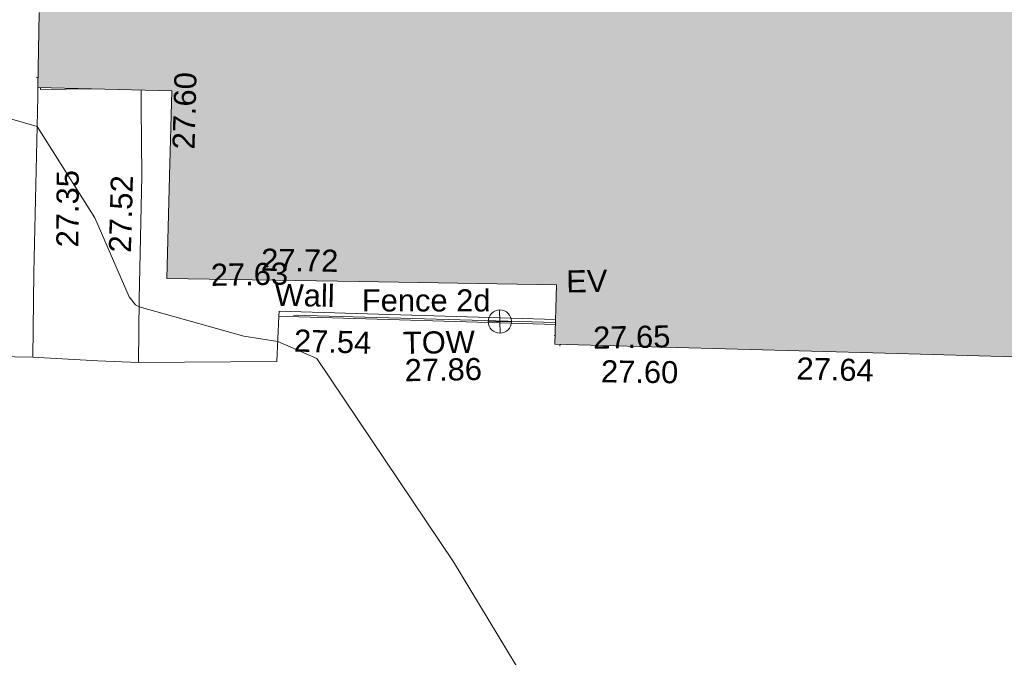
# Model space of a CAD drawing. Header units: millimetres. Extents: x -287732 to 520720, y -103372 to 287754.
# Tile 204 of 256: x -47183 to -30479, y 185815 to 196630. Entities that reach past the tile are written whole.
import ezdxf

# ---------------------------------------------------------------- set-up
doc = ezdxf.new("R2010")
doc.units = ezdxf.units.MM
doc.linetypes.add('IMPORT-UG_ELEC_STREET LIGHTING_QLB2 _2_', pattern=[2700, 1500, -300.0000000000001, 0, -250, 150, -300.0000000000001, 0, -200])
for name, color, linetype, lineweight, true_color in [('00_TOPO_BUILDING_OUTLINE', 5, 'Continuous', 9, 0x0000ff), ('00_TOPO_EAVE', 7, 'Continuous', 9, 0x666666), ('00_TOPO_TOP_OF_WALL', 7, 'Continuous', 9, 0x666666), ('00_UAV_BUILDING_OUTLINE', 5, 'Continuous', 9, 0x0000ff), ('00_UAV_CONCRETE', 9, 'Continuous', 9, 0x808080), ('00_UAV_EAVE', 7, 'Continuous', 9, 0x666666), ('00_UAV_FENCE_2D', 7, 'Continuous', 9, 0x264c2f), ('00_UAV_TOP_OF_WALL', 7, 'Continuous', 9, 0x666666), ('00_UAV_WALL', 7, 'Continuous', 9, 0x7c00a5), ('01_DTM_CONTOUR_MJR', 7, 'Continuous', 9, 0x7f3f00), ('12333-PUM-2D-U-0001-C01 - Rev2_REVIT IMPORT_dwg', 7, 'Continuous', 9, 0x767676), ('A_RHA_Line', 7, 'Continuous', 9, 0x00a600)]:
    doc.layers.add(name, color=color, linetype=linetype, lineweight=lineweight, true_color=true_color)
for name, color, linetype, lineweight in [('00_TOPO_SURFACE', 7, 'Continuous', 9), ('00_UAV_SURFACE', 7, 'Continuous', 9), ('A_RHA_Detail', 7, 'Continuous', 9)]:
    doc.layers.add(name, color=color, linetype=linetype, lineweight=lineweight)
doc.styles.add('Swis721 Lt BT_2', font='swissl.ttf', dxfattribs={"height": 375})

# ---------------------------------------------------------------- blocks, each defined once
blk = doc.blocks.new('12333-PUM-2D-U-0001-C01 - Rev2_REVIT IMPORT_dwg_MSL_Eaves_SYM_1-2077253-Site Location Plan Proposed')
at = {"layer": '00_TOPO_EAVE', "color": 254, "true_color": 0xcccccc}
blk.add_line((-264.9901396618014, 86.26978352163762), (-356.5791934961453, 116.0873754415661), dxfattribs=at)
blk = doc.blocks.new('12333-PUM-2D-U-0001-C01 - Rev2_REVIT IMPORT_dwg_MSL_Eaves_SYM_1-V75-Site Location Plan Proposed')
at = {"layer": '00_TOPO_EAVE', "color": 254, "true_color": 0xcccccc}
for p, q in [((-319.0247047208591, 103.8611936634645), (-356.5791934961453, 116.0873754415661)), ((-116.0873754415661, -356.5791934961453), (-91.04093219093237, -279.6454140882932))]:
    blk.add_line(p, q, dxfattribs=at)
blk = doc.blocks.new('12333-PUM-2D-U-0001-C01 - Rev2_REVIT IMPORT_dwg_TOW-2077249-Site Location Plan Proposed')
at = {"layer": '00_TOPO_TOP_OF_WALL', "color": 254, "true_color": 0xcccccc, "flags": 128}
for points in [[(0, 525.0554400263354), (0, 0), (-525.0554401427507, 0)], [(525.0554401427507, 0), (0, 0), (0, -525.0554400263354)]]:
    blk.add_lwpolyline(points, dxfattribs=at)
at = {"layer": '00_TOPO_TOP_OF_WALL', "color": 254, "true_color": 0xcccccc}
blk.add_circle((0, 0), 525.0554401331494, dxfattribs=at)
blk = doc.blocks.new('12333-PUM-2D-U-0001-C01 - Rev2_REVIT IMPORT_dwg_MGS62954_T2_Galway_ITM_3d_Rev1-2077680-Site Location Plan Proposed')
at = {"layer": '00_TOPO_BUILDING_OUTLINE', "color": 254, "true_color": 0xcccccc, "flags": 128}
blk.add_lwpolyline([(533858548.6449906, 725751687.6661779), (533858547.6667788, 725751658.136308), (533859409.7343843, 725751652.4191208)], dxfattribs=at)
at = {"layer": '00_TOPO_SURFACE', "color": 254, "true_color": 0xcccccc, "flags": 128}
for points in [[(533856388.3825706, 725747164.9063355), (533857410.0000001, 725747150.0000001), (533858340.0000001, 725747120), (533858380, 725748550.0000001), (533858500, 725751530.0000001)], [(533858340.0000001, 725747120), (533859440.0000002, 725747040.0000001), (533860130.0000001, 725747000.0000001), (533860160.0000001, 725748070.0000002), (533860240.0000001, 725750160.0000001), (533860250, 725751320.0000004)]]:
    blk.add_lwpolyline(points, dxfattribs=at)
at = {"layer": '00_UAV_CONCRETE', "color": 254, "true_color": 0xcccccc}
for p, q in [((533858500, 725751530.0000001), (533858504.8095001, 725751689.4605001)), ((533860250, 725751320.0000001), (533860253.1172903, 725751617.8968449))]:
    blk.add_line(p, q, dxfattribs=at)
at = {"layer": '00_UAV_FENCE_2D', "color": 254, "true_color": 0xcccccc}
blk.add_line((533862771.094, 725747752.1675001), (533867214.1890703, 725747550.4314733), dxfattribs=at)
at = {"layer": '00_UAV_SURFACE', "color": 254, "true_color": 0xcccccc, "flags": 128}
blk.add_lwpolyline([(533860130.0000001, 725747000.0000001), (533862475.094, 725746975.1675), (533862523.3065642, 725747740.192261)], dxfattribs=at)
at = {"layer": '00_UAV_WALL', "color": 254, "true_color": 0xcccccc, "flags": 128}
blk.add_lwpolyline([(533867216.6006778, 725747601.0752321), (533862528.4968686, 725747827.0639697), (533862523.3065643, 725747740.192261), (533862673.7388311, 725747732.9973735), (533867212.5454255, 725747515.9149342)], dxfattribs=at)
at = {"layer": '01_DTM_CONTOUR_MJR', "color": 254, "true_color": 0xcccccc, "flags": 128}
blk.add_lwpolyline([(533866570.5217224, 725741530.1852556), (533865415.1207952, 725743522.1713046), (533863153.4475139, 725747009.9627073), (533862500, 725747310.0000002), (533861924.817847, 725747414.4903809), (533860438.0512676, 725747857.7113726), (533860160.0000001, 725747940.0000002), (533860094.2717883, 725747975.9721415), (533859990.8681287, 725748115.6085945), (533859432.870859, 725749461.3559587), (533858480, 725751030.0000001), (533858014.6318713, 725751173.4030074)], dxfattribs=at)
at = {"xscale": 0.375, "yscale": 0.375, "zscale": 0.375}
for name, p in [('12333-PUM-2D-U-0001-C01 - Rev2_REVIT IMPORT_dwg_MSL_Eaves_SYM_1-2077253-Site Location Plan Proposed', (533858610.094, 725751824.1675)), ('12333-PUM-2D-U-0001-C01 - Rev2_REVIT IMPORT_dwg_TOW-2077249-Site Location Plan Proposed', (533866271.105, 725747584.62)), ('12333-PUM-2D-U-0001-C01 - Rev2_REVIT IMPORT_dwg_MSL_Eaves_SYM_1-V75-Site Location Plan Proposed', (533867323.094, 725747286.1675))]:
    blk.add_blockref(name, p, dxfattribs=at)
at = {"layer": '00_TOPO_BUILDING_OUTLINE', "color": 251, "true_color": 0x666666, "char_height": 375, "width": 1495.902363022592, "attachment_point": 1, "line_spacing_factor": 1.005061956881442, "style": 'Swis721 Lt BT_2'}
for s, insert in [('27.63', (533861382.0586686, 725748649.624503)), ('27.65', (533867848, 725747471.1296079))]:
    blk.add_mtext(s, dxfattribs=dict(at, insert=insert))
at = {"layer": '00_TOPO_SURFACE', "color": 251, "true_color": 0x666666, "char_height": 375, "width": 1495.902363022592, "attachment_point": 1, "line_spacing_factor": 1.005061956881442, "style": 'Swis721 Lt BT_2'}
for s, insert, rotation in [('27.35', (533858769.697513, 725748975.2289548), 88.77385485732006), ('27.52', (533859658.4660253, 725748875.4918835), 87.43465355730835)]:
    blk.add_mtext(s, dxfattribs=dict(at, insert=insert, rotation=rotation))
at = {"layer": '00_UAV_BUILDING_OUTLINE', "color": 251, "true_color": 0x666666, "char_height": 375, "width": 1495.902363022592, "attachment_point": 1, "line_spacing_factor": 1.005061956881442, "style": 'Swis721 Lt BT_2'}
for s, insert, rotation in [('27.60', (533860768.012693, 725750606.483225), 87.46118965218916), ('27.72', (533862245.5943614, 725748893.3591609), 358.0674665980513), ('27.60', (533867977.9589629, 725746899.3127428), 358.2365306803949), ('27.64', (533871297.7297831, 725746890.8010868), 357.41502370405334)]:
    blk.add_mtext(s, dxfattribs=dict(at, insert=insert, rotation=rotation))
at = {"layer": '00_UAV_EAVE', "insert": (533867408.2208093, 725748432.7243314), "char_height": 375, "width": 736.078940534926, "attachment_point": 1, "line_spacing_factor": 1.005061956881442, "style": 'Swis721 Lt BT_2'}
blk.add_mtext('EV', dxfattribs=at)
at = {"layer": '00_UAV_FENCE_2D', "color": 251, "true_color": 0x666666, "insert": (533863939.1117125, 725748172.1322985), "char_height": 375, "width": 2545.408465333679, "attachment_point": 1, "rotation": 358.9891462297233, "line_spacing_factor": 1.005061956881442, "style": 'Swis721 Lt BT_2'}
blk.add_mtext('Fence 2d', dxfattribs=at)
at = {"layer": '00_UAV_TOP_OF_WALL', "char_height": 375, "attachment_point": 1, "line_spacing_factor": 1.005061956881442, "style": 'Swis721 Lt BT_2'}
for s, insert, width in [('TOW', (533864619.769098, 725747438.5835147), 1343.937678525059), ('27.86', (533864642.2310054, 725746974.7355921), 1495.902363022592)]:
    blk.add_mtext(s, dxfattribs=dict(at, insert=insert, width=width))
at = {"layer": '00_UAV_WALL', "color": 251, "true_color": 0x666666, "char_height": 375, "attachment_point": 1, "line_spacing_factor": 1.005061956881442, "style": 'Swis721 Lt BT_2'}
for s, insert, width, rotation in [('Wall', (533862466.3459941, 725748295.4605608), 1130.237340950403, 357.76017701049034), ('27.54', (533862783.0330387, 725747512.9796019), 1495.902363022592, 357.26173911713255)]:
    blk.add_mtext(s, dxfattribs=dict(at, insert=insert, width=width, rotation=rotation))
blk = doc.blocks.new('12333-PUM-2D-U-0001-C01 - Rev2_REVIT IMPORT_dwg-1620468-Site Location Plan Proposed')
blk.add_blockref('12333-PUM-2D-U-0001-C01 - Rev2_REVIT IMPORT_dwg_MGS62954_T2_Galway_ITM_3d_Rev1-2077680-Site Location Plan Proposed', (-533641079.6498471, -725615854.3561786))

msp = doc.modelspace()

# ---------------------------------------------------------------- hatches: boundary and pattern name
at = {"layer": 'A_RHA_Detail', "true_color": 0xc0c0c0}
h = msp.add_hatch(color=9, dxfattribs=at)
h.paths.add_polyline_path([(-80880.60083809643, -68502.79057078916), (-80400.865924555, -68483.41509113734), (-80400.865924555, -62984.64684185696), (-24474.85765177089, -63009.32043784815), (-24456.14471271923, -50840.30023858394), (-36622.55041039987, -50831.65104353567), (-36622.55041039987, -44228.57792613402), (-50959.0526582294, -44218.38599194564), (-50959.0526582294, -42573.78171514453), (-54563.9325804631, -42571.21897729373), (-54565.69773352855, -45054.17447474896), (-92408.82109321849, -45027.27149621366), (-92411.78875845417, -49201.74309222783), (-100061.9988811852, -49201.74309222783), (-100052.2214449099, -64852.82557838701), (-86120.90825229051, -64852.82557838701), (-86092.1662649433, -62957.90041523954), (-84861.10047608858, -62957.90041523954), (-84854.79052929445, -68240.109737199), (-80870.60226892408, -68240.10973722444)])
h.paths.add_polyline_path([(-137238.9269902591, -68461.9384092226), (-132719.7426408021, -68433.0633692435), (-132847.0731201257, -62850.04282283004), (-130454.6837966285, -62916.63108078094), (-130498.2830220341, -61355.85393642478), (-117581.136331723, -61423.42893438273), (-117492.3908565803, -49183.91309190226), (-125136.5200282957, -49178.47881952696), (-125133.572703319, -45032.61887136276), (-163007.1824077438, -45005.6942194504), (-163007.1824076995, -44090.2963411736), (-163123.8521269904, -44090.21339942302), (-163122.6389897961, -42383.75184302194), (-166563.8543419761, -42383.75184298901), (-166565.034908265, -44044.39824208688), (-193158.4656786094, -44025.49275805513), (-193195.152889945, -62863.65652504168), (-137269.7106414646, -62916.63108078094), (-137254.3708868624, -65679.90523788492)])
h.paths.add_polyline_path([(120310.9497607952, -32334.28230164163), (120312.4652266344, -31610.73011961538), (133451.2244789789, -31638.24899384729), (133469.2230092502, -19717.98315780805), (121295.7536929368, -19692.48606430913), (121319.8434528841, -8190.941560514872), (112277.0825930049, -8172.001674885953), (112263.1770823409, -14811.1234547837), (78285.85310969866, -14739.95861438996), (78292.82277619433, -8167.077575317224), (75241.99098605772, -8160.673431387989), (69355.76844233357, -8152.931592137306), (69353.6659720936, -9156.74635762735), (68372.60878945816, -9154.691552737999), (68372.60878945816, -13705.52853215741), (69333.7233474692, -13707.54156770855), (69325.07112547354, -16249.53369228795), (66623.4489111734, -16249.53369228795), (66619.79243935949, -17995.29925530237), (65989.07757494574, -17995.2992552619), (65985.44262772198, -19730.78799483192), (57152.23993377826, -19712.28702421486), (57127.42535098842, -31559.89463417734), (70277.87165424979, -31587.43801817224), (70277.87165431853, -32271.7414715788), (78263.96947909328, -32285.12944888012), (78266.62661740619, -31019.79372153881), (112335.8856506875, -31091.15111860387), (112335.8856506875, -32317.57330553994), (119781.4233959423, -32333.17321913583)])
h.paths.add_polyline_path([(7503.717409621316, -1791.439263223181), (15482.43097392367, -674.0213231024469), (15484.0826588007, 148.1327206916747), (56188.28042539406, 205.5276654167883), (56155.84326007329, 14338.3166313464), (18016.62665935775, 14236.48149539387), (17967.9025208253, 34313.18372071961), (21727.10644863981, 34324.0692624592), (21708.90974962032, 40608.10218321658), (18009.66447159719, 40608.10218321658), (17995.54603706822, 45483.75063442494), (9770.084204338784, 45420.6329473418), (3966.213879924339, 45446.76585222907), (3984.771235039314, 14176.56786832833), (1023.062455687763, 14176.56786837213), (-276.5134647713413, 14190.52623461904), (-231.6790044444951, 5968.135265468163), (-226.4491536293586, 193.7444677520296), (553.0869992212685, 183.4716499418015), (7477.609307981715, 143.2867586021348), (7488.638446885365, -674.0213231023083)])
h.paths.add_polyline_path([(77755.59663317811, 53.47451145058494), (77729.51881611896, 1699.844979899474), (94464.47132486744, 1659.976083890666), (94606.37913471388, 17991.390236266), (88810.4190114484, 18015.03260816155), (88799.89418497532, 14436.74271609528), (69413.88950349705, 14457.8773889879), (69377.35724448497, 99.62816357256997), (75241.99098605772, 67.32134432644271)])
h.paths.add_polyline_path([(61252.12079701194, 46453.95617366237), (105774.7348988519, 46472.68783506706), (105768.2642198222, 61852.61234306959), (92285.13876309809, 61852.61234306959), (92308.59670399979, 65784.30757140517), (96107.4668000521, 65767.60445243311), (96059.68081117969, 75209.20847378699), (101084.8427276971, 75071.88872764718), (104988.0046543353, 74765.36560406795), (108403.6894220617, 74363.8408943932), (112009.2703903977, 73787.25420861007), (115645.3524815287, 73049.69667206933), (116890.8108051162, 72761.69136252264), (120208.9929833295, 71893.18353872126), (120865.241739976, 71703.68484519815), (124135.6329506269, 70669.67317906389), (127435.6253142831, 69480.50055823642), (127820.4368670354, 69394.93141813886), (128274.3081769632, 69331.69585753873), (128731.8791144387, 69306.66104516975), (129189.9401488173, 69320.00258290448), (129645.2782985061, 69371.62688826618), (130094.6997111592, 69461.17185603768), (130535.0520071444, 69588.00939074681), (130963.246434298, 69751.24981927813), (131376.2795165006, 69949.74812590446), (131771.2541232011, 70182.11198903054), (132162.5575600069, 70460.5404660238), (132496.0921583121, 70741.69081113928), (132820.871367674, 71064.98072578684), (133117.4593294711, 71414.31364272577), (133383.77568926, 71787.23923950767), (133616.5473239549, 72178.5372844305), (133817.1647262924, 72590.54524898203), (133982.6025969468, 73017.89547513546), (134111.7005086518, 73457.59040801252), (134203.5529320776, 73906.54590458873), (134257.5155883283, 74361.61286216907), (134272.5462649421, 74819.5993153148), (134250.5259875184, 75277.29281745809), (134189.6227572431, 75731.48297747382), (134090.9274700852, 76178.98397757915), (133955.1324028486, 76616.65691993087), (133783.1900598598, 77041.43184345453), (133576.3064937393, 77450.32925647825), (133335.932843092, 77840.48103920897), (133063.7551572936, 78209.15055532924), (132761.6825665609, 78553.75185442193), (132431.8338935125, 78871.8678050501), (132076.5227905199, 79161.26705197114), (131698.2415080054, 79419.91966861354), (131299.6434187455, 79646.01139197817), (131093.5942456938, 79746.34209763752), (132146.0467355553, 83110.22226145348), (122787.7632953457, 86282.54285518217), (121604.3555412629, 82800.3591886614), (117095.9864227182, 83870.84033785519), (116841.9598400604, 83526.35449572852), (116120.5435466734, 91221.93611972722), (110237.7341284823, 91274.27491021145), (110194.3680786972, 90435.39030214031), (104988.0046543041, 90486.49901390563), (104973.2761846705, 94309.82427956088), (103746.1314668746, 94309.8242795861), (103839.9937121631, 122852.1474271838), (96365.09202306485, 122931.9599470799), (96350.3400238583, 123952.4168585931), (104555.5505249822, 123902.1925226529), (104607.3234458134, 120248.5396156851), (125502.5015002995, 120134.1933400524), (125662.0200253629, 137657.3796882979), (114479.5865733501, 137699.2256881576), (114382.306264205, 129149.9458158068), (104644.159003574, 129187.9975073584), (104577.9931702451, 126217.3903144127), (101184.4926406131, 126159.1566967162), (101264.6166812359, 135959.2655565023), (89967.23178808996, 135988.8856164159), (89927.63362986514, 125823.6463181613), (93630.53562302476, 125840.7948842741), (93580.65688892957, 122931.9599470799), (88697.38835376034, 122904.7310126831), (88679.3898954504, 95739.09143775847), (86378.25848996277, 95739.09143775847), (86378.18187189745, 96178.1008337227), (83279.50743284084, 96200.92083327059), (83273.62493422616, 95735.74732133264), (70169.67509619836, 95733.22421950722), (70166.26842742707, 96272.07409347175), (66674.99731294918, 96257.14073655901), (66654.74538556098, 95755.71092136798), (65784.77231079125, 95755.71092136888), (65887.65094984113, 117470.630565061), (53473.3427162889, 117487.9046429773), (53434.44066309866, 98570.46349063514), (40649.41626916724, 98570.46349063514), (40610.16711559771, 94406.01479078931), (38853.82372868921, 94410.36303440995), (38848.65589191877, 89463.65332729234), (40612.46601912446, 89518.45976927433), (40665.38257362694, 86257.73741128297), (38372.19584460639, 86305.72309285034), (38369.79374539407, 76901.0507917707), (50937.9512507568, 76944.40198294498), (50922.88567286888, 74598.78180889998), (56484.9061132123, 74588.85093771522), (56484.9061132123, 75194.85181995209), (92465.4037153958, 75233.0258166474), (92645.92783662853, 71766.64845094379), (89810.55521366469, 69362.83965827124), (85313.16173974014, 69360.94750420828), (85313.16173974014, 66907.4050808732), (75210.14498263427, 66903.15451589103), (75210.14498263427, 63815.70944550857), (70819.40014309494, 63815.70999200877), (70819.21601505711, 64253.35708059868), (69456.83415683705, 64253.35708059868), (69455.7195737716, 66901.99623166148), (61303.32856759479, 66898.5668068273), (61304.56054988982, 63970.32021231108), (70500.41048208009, 63970.32021219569), (70500.4088543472, 61852.59006207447), (61245.6438848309, 61848.69637488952), (61252.03558504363, 46656.49344428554)])
h.paths.add_polyline_path([(-17153.16561239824, 48569.32684293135), (-17153.16561224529, 60770.38083685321), (-29362.88357759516, 60774.70428694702), (-29362.88357759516, 67399.20394580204), (-43507.24466814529, 67405.01911303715), (-43488.5313307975, 69093.07334175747), (-45766.41866231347, 69109.32868388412), (-45794.3462003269, 67405.01911303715), (-47272.11273194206, 67404.2124544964), (-47272.44887633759, 66454.91798908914), (-86004.56386332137, 66468.63299519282), (-86006.66970787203, 60521.58362721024), (-92662.87722510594, 60521.58362721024), (-92665.2138765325, 50184.35611932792), (-79752.0168396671, 50179.78309939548), (-79752.016597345, 48591.4932381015), (-17157.7163123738, 48569.32845417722)])
h.paths.add_polyline_path([(-201056.4185878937, 48628.75479108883), (-138377.9751621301, 48634.64535779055), (-138377.9751621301, 50133.28201003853), (-125467.710581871, 50134.49626164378), (-125468.6909603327, 60566.1903686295), (-132186.8595614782, 60565.86652591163), (-132187.4203588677, 66533.0197876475), (-170643.3098734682, 66805.61809689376), (-170643.3098732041, 67738.78475848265), (-200340.0100486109, 67488.93693764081), (-200348.7171487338, 60827.78025104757), (-201057.5650552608, 60827.71357558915), (-201056.6510294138, 51102.04313372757)])
h.paths.add_polyline_path([(-240051.5126725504, 54769.19491160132), (-239444.490259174, 54811.10754483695), (-239186.5396223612, 54841.92927608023), (-238764.8191577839, 54940.98166103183), (-238382.4735933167, 55122.46891388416), (-237990.3402229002, 55354.87497234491), (-237269.2031023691, 55936.21515020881), (-237032.4836384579, 56225.56611516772), (-236793.0039602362, 56569.31473944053), (-236554.5880578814, 57004.26389721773), (-236432.7219585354, 57267.46508908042), (-236300.081527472, 57753.26238983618), (-236250.7285154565, 58017.17885684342), (-236235.6490609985, 58516.21786804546), (-236233.2538429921, 58987.85640053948), (-236213.7029795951, 59823.48083769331), (-236363.8287855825, 59820.86038205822), (-236634.0279869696, 60698.06075827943), (-236391.9547756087, 61432.19726339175), (-236225.4740089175, 61435.10319600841), (-236201.6036569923, 62637.68779596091), (-232563.5271750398, 62639.28734435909), (-232563.5271750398, 63049.03842404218), (-232732.1945866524, 63049.15302218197), (-232860.1521277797, 63457.95890274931), (-232731.606808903, 63914.24862697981), (-232560.8209656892, 63914.24862697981), (-232515.1276847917, 70598.00033009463), (-240628.6947849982, 70598.85496273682), (-240629.7923196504, 72350.98321577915), (-246412.6011212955, 72347.36085933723), (-246412.6011212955, 70616.45923936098), (-254449.5805725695, 70618.60952619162), (-254454.637144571, 70754.06491720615), (-254469.7140363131, 73191.66276250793), (-263883.2532625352, 73267.83063688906), (-263902.4181505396, 68260.74348553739), (-263714.8217520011, 68259.82096572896), (-263552.9672900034, 67819.65434396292), (-263719.0883117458, 67392.2068408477), (-263913.6298699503, 67392.20684284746), (-263956.7001913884, 58633.76423459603), (-260181.1963171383, 58611.22607638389), (-260192.3146983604, 56354.25111579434), (-257184.684388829, 56339.46086021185), (-257213.4419957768, 57092.93866021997), (-257338.5163846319, 57093.27331223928), (-257471.0109294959, 57531.74572308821), (-257338.5163845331, 58062.22513696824), (-257203.4956297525, 58064.06881289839), (-257173.5751889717, 58598.54056692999), (-256478.2273617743, 58575.27357994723), (-256478.2273617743, 58788.51859473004), (-256013.0091299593, 58911.92701534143), (-255397.0786664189, 58780.99767617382), (-255397.0786664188, 58595.982422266), (-243809.885361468, 58585.92793201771), (-243805.3570672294, 58352.04527760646), (-243740.939469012, 57884.52572680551), (-243619.0830608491, 57421.84877545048), (-243424.3877545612, 56943.65915412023), (-243247.1437899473, 56608.24157713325), (-243003.0710579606, 56249.99021479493), (-242732.2093200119, 55932.75703082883), (-242371.7230178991, 55603.12658811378), (-242141.255125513, 55424.88676767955), (-241804.9643037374, 55216.88439822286), (-241529.4640827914, 55077.02869055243), (-241100.6275144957, 54917.18295003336), (-240836.2134980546, 54840.82833176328), (-240453.4486195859, 54788.60784130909), (-240218.9578693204, 54777.28227442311)])
h.paths.add_polyline_path([(40276.69022552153, 59895.36417752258), (40328.62676029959, 69196.9439153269), (36588.99968785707, 69217.8245910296), (36619.46637569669, 74674.25962428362), (32264.36460078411, 74687.02318924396), (32233.48293867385, 69156.26826306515), (11916.69390495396, 69269.70959686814), (11966.66200111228, 78218.75165974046), (29087.509017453, 78123.15526808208), (29143.44567205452, 88141.1370047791), (15719.348796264, 88216.09212953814), (15732.60379610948, 90589.9978889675), (4594.294101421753, 90652.19003489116), (4525.129359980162, 78265.12250449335), (10096.76365553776, 78234.01258731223), (10077.43887221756, 74773.03821910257), (4547.641142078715, 74803.91453678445), (4465.579974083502, 60107.1600234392), (19125.89094760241, 60025.30234268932), (19139.86249374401, 62527.53804644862), (31738.59196305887, 62457.19146404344), (31724.55430858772, 59943.11609815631), (38369.79364225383, 59906.01157293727)])
h.paths.add_polyline_path([(-246083.0241259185, 72334.29150213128), (-246083.0594797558, 72334.30275087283), (-246208.2905500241, 72334.29150213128)])
h.paths.add_polyline_path([(-114575.3004830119, 112178.0758695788), (-114575.3246435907, 112178.0758695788), (-114707.2752166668, 115801.5811617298)])
h.paths.add_polyline_path([(-154699.9178765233, 101760.4080976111), (-114382.050333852, 101776.0542914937), (-114382.050333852, 106926.9360164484), (-113755.641395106, 106927.1792101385), (-113757.5507412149, 111847.2721531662), (-114431.6837526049, 111847.2721531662), (-114431.8097758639, 112178.0758695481), (-114575.3004830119, 112178.0758695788), (-114578.9984943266, 121707.2390833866), (-123056.9849702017, 121707.2390833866), (-123068.8201032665, 156452.7036899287), (-119381.2340625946, 156454.1348067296), (-119381.2340625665, 160165.8597952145), (-115501.031452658, 160167.3662801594), (-115503.3750945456, 166206.5793118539), (-132411.7987151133, 166599.6604729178), (-132411.8243278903, 166665.6603411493), (-135275.0124468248, 166664.5490317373), (-135275.0124468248, 166628.1883101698), (-135911.3205076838, 166628.1944502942), (-135911.3479256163, 166352.1604668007), (-152521.1633846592, 166345.7146753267), (-152518.3680955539, 159142.6836790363), (-150699.3133726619, 159117.9265656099), (-150758.5477087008, 122560.691203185), (-151059.2005266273, 122560.691203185), (-151061.0981347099, 121302.4374932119), (-154138.3148337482, 121372.6012653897), (-154138.3148337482, 121865.1834517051), (-154704.3888425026, 121867.2611370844), (-154688.5451973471, 119352.3937021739), (-154745.5933227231, 119352.3715636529), (-154745.5763474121, 118722.1532660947), (-160794.1544526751, 118748.7442832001), (-160794.1544526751, 119410.5425977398), (-163852.1622693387, 119422.408321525), (-163855.0715294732, 118762.2003111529), (-167568.6765459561, 118778.5256058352), (-166634.6619849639, 124395.1277019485), (-166930.050559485, 124500.0918161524), (-167568.6765459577, 124707.6250903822), (-168028.2173235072, 124841.3808647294), (-168630.5006276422, 124991.3056740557), (-169238.2056069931, 125117.4693074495), (-169850.3952285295, 125219.6772876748), (-170466.1255403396, 125297.7720169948), (-171089.11025998, 125351.8553033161), (-171704.4065937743, 125381.1774255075), (-172325.0479971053, 125386.3595015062), (-172782.2248668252, 125374.5832362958), (-173401.7764235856, 125337.4554476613), (-174109.844898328, 125263.4341236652), (-174634.1213722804, 125190.4100126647), (-175245.0145766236, 125080.719099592), (-176047.1958093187, 124895.7675260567), (-176665.4852587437, 124724.7228134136), (-177045.3001228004, 124609.1129151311), (-177631.5127792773, 124405.2077276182), (-176665.4852586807, 118818.5158794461), (-177558.9402083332, 118822.4435768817), (-177662.2853368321, 125263.4341236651), (-176365.3912351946, 126542.9270807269), (-159462.2970490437, 126319.910391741), (-157057.7396790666, 128609.0850976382), (-157060.6673204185, 136153.1661957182), (-158638.8016610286, 137740.2441626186), (-159352.3735831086, 137740.2441626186), (-161634.4140634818, 140201.1078539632), (-168727.9404945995, 140256.8191146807), (-171035.0401161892, 137942.8847305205), (-174184.1459014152, 137942.8847305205), (-176460.1167434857, 140292.2858551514), (-177341.6856934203, 140292.2858551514), (-177341.7113613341, 140358.4281613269), (-183428.5803825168, 140356.0660244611), (-185921.6385985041, 137917.4639994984), (-185921.6385985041, 131757.3091155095), (-186906.8767412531, 131756.9267733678), (-187725.3914540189, 130809.9989183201), (-187724.058890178, 127376.1828148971), (-186481.0281350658, 126304.5577463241), (-186479.4846754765, 122327.2959175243), (-185176.2828158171, 121059.4673825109), (-180304.1129154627, 121059.4673824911), (-180304.1136492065, 118802.0484409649), (-193555.3706955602, 118802.0484409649), (-193555.368699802, 133117.8341649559), (-192593.6442938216, 133118.2073819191), (-192593.6442938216, 134200.8158367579), (-192224.6284783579, 134200.9592041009), (-192225.5653014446, 136615.0101267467), (-192595.0012460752, 136615.0101267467), (-192595.4357332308, 137734.4745165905), (-193589.2709668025, 137734.4746851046), (-193589.2685988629, 147474.570583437), (-193163.2062206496, 147492.8644732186), (-192765.7252967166, 147531.087133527), (-192359.9383250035, 147589.5931622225), (-192199.8207947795, 147616.5827294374), (-191882.7548926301, 147682.9245600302), (-191568.5380070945, 147761.6632019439), (-191257.654638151, 147852.677242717), (-190828.6072909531, 148002.2045655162), (-190647.7999969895, 148070.9514233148), (-190349.7690789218, 148197.8750094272), (-190056.9509284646, 148336.4013817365), (-189769.797051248, 148486.3169427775), (-189405.3590254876, 148698.0567944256), (-189132.906026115, 148873.2749095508), (-188867.542109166, 149059.0543929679), (-188609.6764469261, 149255.1087866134), (-188354.9814055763, 149465.3525772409), (-188079.6339208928, 149713.879248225), (-187884.9836199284, 149901.8220103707), (-187545.928247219, 150265.8040604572), (-187446.29984479, 150378.3960832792), (-187241.3270201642, 150629.2310214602), (-187046.3599558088, 150887.9197697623), (-186861.6992771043, 151154.0634500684), (-186546.1373636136, 151669.829875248), (-186524.4196769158, 151707.0632450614), (-163675.2898318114, 151669.829875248), (-163687.5843045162, 148134.07679455), (-157303.6541541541, 148136.492106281), (-157303.6541541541, 155759.91501608), (-157557.4317586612, 155765.0384228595), (-157555.9168973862, 166678.0466575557), (-187009.2021991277, 166699.7464767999), (-187013.0952111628, 162054.4009359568), (-188707.17754695, 162044.5925187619), (-188705.9961892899, 155021.5333641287), (-188737.9999316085, 154650.5326604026), (-188799.0133969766, 154283.1866125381), (-188857.2045401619, 154035.4341107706), (-188966.1106131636, 153679.3368924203), (-189102.6200311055, 153332.8820747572), (-189265.8911675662, 152998.2056672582), (-189454.9174011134, 152677.371060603), (-189645.2484685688, 152421.3220123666), (-189916.9563410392, 152104.2450531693), (-190212.7041973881, 151809.4634871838), (-190530.6686598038, 151538.7947471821), (-190868.8893671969, 151293.9075915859), (-191225.281078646, 151076.3118324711), (-191597.6465194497, 150887.3490191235), (-192092.8415776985, 150682.5621956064), (-192519.2468154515, 150561.8451365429), (-192903.8930791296, 150482.240889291), (-193187.215491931, 150440.8868273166), (-193594.1866364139, 150407.1257787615), (-193594.5952989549, 151459.9895227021), (-205369.2399268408, 151455.4201247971), (-205354.4523517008, 113350.0822379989), (-207187.1580384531, 113349.3710182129), (-207184.3024929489, 105991.0636522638), (-205312.8748221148, 105991.1901500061), (-205311.2362476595, 101769.6553082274), (-175488.6451201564, 101781.2285901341), (-175488.6451201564, 110889.6985621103), (-154703.4627663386, 110897.5679794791), (-154700.2792295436, 102691.5597281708)])
h.paths.add_polyline_path([(193735.9435693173, 113047.8274774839), (208865.0938716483, 114991.0266430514), (208976.1154123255, 114126.6471160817), (216447.8967332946, 115086.3281915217), (216038.7305308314, 118271.9702413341), (232648.5073383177, 120405.3421626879), (233425.993615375, 114352.0734369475), (240632.2017567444, 115277.6440988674), (239854.8412683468, 121329.9334727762), (256406.8682407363, 123455.8879629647), (257091.7572256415, 118089.1198988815), (264572.2871227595, 119040.8180953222), (261877.8350555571, 138524.7609215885), (259178.7147038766, 138221.6086035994), (259197.3483655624, 137439.0084132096), (254686.1480587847, 136897.0007612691), (255412.6810205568, 131314.8303176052), (240852.7447969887, 129522.4514056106), (239771.0426543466, 137918.8519126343), (240649.5822431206, 138010.1984551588), (240062.3063116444, 142776.6750342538), (239165.7694642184, 142685.0143484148), (237630.9646614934, 151018.3171732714), (266172.8791088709, 154560.7889781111), (271297.1876944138, 142612.4006970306), (276531.7397502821, 144861.098714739), (274941.5029779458, 148527.9037281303), (302074.5307653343, 160134.9084326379), (300215.9323773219, 164320.1841173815), (301528.1613272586, 164907.0997989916), (300405.1237791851, 167477.8916353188), (299016.6944531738, 166945.7181824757), (295626.7488506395, 174518.754428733), (294333.0289184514, 177537.1551681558), (287288.8475947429, 174518.754428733), (289427.6893504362, 169661.0163463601), (272956.7816584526, 162557.1203578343), (271943.2187787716, 164897.4305293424), (267016.3118217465, 162764.0369715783), (268502.3094164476, 159357.0430143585), (265200.4029574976, 157946.4096681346), (226856.416695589, 153146.7821792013), (227510.3041274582, 148852.0205334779), (228280.9873165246, 141179.0007483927), (227302.3544112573, 141050.281300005), (227895.3788235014, 136433.1758633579), (228748.5501749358, 136523.8855003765), (229602.3077302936, 128023.7667641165), (217691.2359889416, 126493.8999679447), (217642.3600127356, 126874.433267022), (215138.5007311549, 126552.8357430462), (215194.9980427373, 126112.965074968), (215015.6132226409, 126089.924757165), (214840.9672575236, 127449.66446064), (192258.7012018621, 124549.1816390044), (193486.3576426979, 114991.0266430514)])
h.paths.add_polyline_path([(-78076.24187439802, 117605.5188722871), (-78076.23951902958, 117610.0871211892), (-78070.318122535, 129485.7330792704), (-74723.15926543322, 129478.385255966), (-74723.15926543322, 125435.7860624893), (-48015.64546086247, 125380.0246061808), (-47996.55031653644, 135872.5822179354), (-61198.15919578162, 135901.5630078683), (-74714.72264144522, 135923.5088764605), (-74723.6287602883, 131865.2975510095), (-78070.318122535, 131872.642169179), (-78062.97909487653, 149549.7689430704), (-58292.26570492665, 149541.5607197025), (-58292.26570491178, 148946.2407608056), (-37707.70924046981, 148937.6946533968), (-37703.30827430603, 159740.0672041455), (-44148.26955755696, 159742.7429641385), (-44148.26955755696, 162961.3319174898), (-49829.95437583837, 162961.3319174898), (-49830.92144130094, 160632.0129326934), (-78494.09026625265, 160643.9130440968), (-78494.09026625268, 161615.1537738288), (-78739.225852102, 161615.2555472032), (-78691.7919454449, 168187.9195488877), (-90844.57645036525, 168126.8149079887), (-90962.52567694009, 152686.7636277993), (-89064.97866809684, 152685.9758215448), (-89079.54115380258, 117610.0871211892), (-78374.80218507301, 117605.6428258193)])
h.paths.add_polyline_path([(69254.82576126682, 129235.9722870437), (69259.97086178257, 136167.789247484), (86068.0992678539, 136131.0235193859), (86008.66431381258, 164703.3084147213), (58789.63167882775, 164723.511581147), (58789.63167882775, 170119.2062865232), (54460.1632489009, 170122.4198087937), (54457.21717773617, 166153.279245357), (47042.2151650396, 166158.7829869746), (47041.10931533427, 164668.9097040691), (39173.27935198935, 164674.7495545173), (39172.83712618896, 164078.9539098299), (17014.87910992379, 164095.4005254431), (17002.38841206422, 147267.1142245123), (12659.63471563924, 147267.1142245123), (12653.60087534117, 139137.9291796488), (17031.41608901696, 139134.6797717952), (17024.5879174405, 129935.3194463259), (39191.34773726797, 129918.8662983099), (39191.34773726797, 129258.2867272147), (69014.0340609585, 129236.1510132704)])
h.paths.add_polyline_path([(39265.62356917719, 139467.8223435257), (33050.91021530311, 139484.1586867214), (33087.56357182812, 153427.9220784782), (39277.60130889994, 153411.6505991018), (39277.60130890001, 152830.3127277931), (43058.29603858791, 152820.3745823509), (43024.83899408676, 140092.5601633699), (39267.2657899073, 140092.5601633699)])
h.paths.add_polyline_path([(1979.548949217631, 189123.2414339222), (18699.10403225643, 189180.0465563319), (18678.46874730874, 195253.6675675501), (24349.02704561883, 195272.9334348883), (24334.96888372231, 199550.7690688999), (28829.78348974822, 199566.0403168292), (28798.3577216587, 208815.6446464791), (24334.949615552, 208806.151404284), (24333.90624841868, 209113.2475694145), (16811.59093053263, 209087.6903002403), (16806.58456499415, 208843.5909093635), (6772.293057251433, 208809.4991440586), (6797.166076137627, 201488.5780549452), (-8471.058649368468, 201436.7038490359), (-8471.058649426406, 200429.0172028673), (-11856.09020770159, 200417.5164702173), (-11823.72827009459, 190892.3684138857), (-7614.729360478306, 190906.6685966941), (-7614.729360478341, 190170.8290169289), (-4608.619189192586, 190169.2993656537), (-4608.238782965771, 190916.8832264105), (1973.379031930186, 190939.2444180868), (1977.122761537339, 189837.3456693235)])
h.paths.add_polyline_path([(-20506.22133143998, 190640.0286460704), (-20122.28942212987, 206347.1214480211), (-41550.34215551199, 207015.2557957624), (-41462.26177903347, 210449.6195896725), (-31391.41053372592, 210152.0276719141), (-31078.64493155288, 223862.5743669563), (-44305.08575743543, 224230.7972280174), (-44490.79956591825, 211865.5542346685), (-47510.12209648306, 211942.9901385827), (-47722.57925071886, 203659.0205614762), (-47076.06680548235, 203635.3001465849), (-47175.4684425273, 199531.9403872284), (-46801.21126120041, 199520.4703269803), (-46873.68175963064, 195478.5899481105), (-44600.40472248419, 195425.2559779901), (-44685.88459507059, 192243.2795180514), (-38073.99929115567, 192135.6564362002), (-38104.39995468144, 191126.972250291), (-21537.79264466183, 190668.5723412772)])
h.paths.add_polyline_path([(16801.02360973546, 195961.500137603), (9656.615133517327, 196015.1086063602), (9643.838150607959, 199513.9922857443), (11631.77992468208, 199485.8321209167), (11631.7920940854, 203322.2460456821), (16806.58456511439, 203391.4855728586), (16801.0407710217, 195984.4293109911)])
h.paths.add_polyline_path([(122084.9264926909, 200536.2570557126), (122088.1805162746, 206386.1947929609), (125211.1061638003, 206386.1947929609), (125211.1162733, 206645.8932837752), (126202.7098976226, 206645.8932838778), (126203.0204769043, 207041.0477229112), (130401.4034741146, 206979.0758390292), (130444.2691124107, 209883.280297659), (126202.8383603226, 209945.8832030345), (126203.0204769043, 214624.1281189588), (127364.791950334, 214624.1281190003), (127365.2106673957, 225380.2058567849), (126159.8599207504, 225380.2527798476), (126207.4133336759, 241475.3410923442), (119482.5411291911, 241495.8747898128), (119479.2041949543, 246182.0096278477), (109943.9121324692, 246175.2196735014), (109953.2702601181, 233033.381429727), (115000.5285021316, 233033.3814296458), (114999.579292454, 208653.4991933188), (112026.3032630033, 208653.4991933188), (112024.3519988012, 200538.6761891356), (122024.6079402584, 200536.2715596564)])
h.paths.add_polyline_path([(30087.05071580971, 200986.75440713), (38030.67179071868, 201028.6865660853), (38030.67179071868, 202922.9731660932), (38109.89531492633, 202923.3913649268), (38067.25569096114, 208827.6066631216), (38013.35839378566, 208827.6672237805), (38012.38630971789, 209012.5383931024), (30044.90685988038, 208970.480297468), (30076.83023715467, 202922.9203834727)])
h.paths.add_polyline_path([(195986.2599417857, 205661.5722736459), (202896.8751332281, 206052.0074670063), (202676.8862551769, 209945.7611691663), (195766.2710618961, 209555.3259759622)])
h.paths.add_polyline_path([(-91652.40581580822, 206392.6172135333), (-79454.24421187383, 206432.5105635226), (-79629.29258199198, 238245.6998510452), (-68904.21147484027, 238215.095164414), (-68918.55832832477, 246312.9061543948), (-68918.56040493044, 246314.0782553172), (-68756.515268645, 246312.9061543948), (-68755.20581930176, 246638.9786699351), (-79620.07671794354, 246651.3624133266), (-79606.5628449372, 247343.5411849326), (-82154.50636787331, 247318.0695596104), (-82154.50636787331, 247488.1275895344), (-91640.64698348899, 247472.5371040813), (-91638.72040628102, 246846.4753752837), (-131470.3702759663, 246641.42150215), (-131470.3702759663, 250159.5419305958), (-142857.1087886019, 250176.7939677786), (-142864.0554935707, 246220.0701029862), (-165118.8027587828, 246272.3986783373), (-165040.0492656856, 253907.936045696), (-178677.4727934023, 253929.5079730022), (-178699.5521575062, 238176.7234097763), (-138599.3373496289, 238209.4781454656), (-138548.4479938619, 206627.5237025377), (-126646.6702863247, 206572.2299428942), (-126666.6805510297, 234825.8818836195), (-124962.7180531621, 234825.9534805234), (-124969.0241559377, 234688.4891474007), (-91595.61129713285, 234664.3133306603), (-91650.87307429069, 207155.5994723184)])
h.paths.add_polyline_path([(142123.7078574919, 209113.5383730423), (152768.4446292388, 209127.3137314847), (152745.2992288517, 227012.63380935), (142100.5623961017, 226998.8584508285), (142121.8067345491, 210582.5602643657)])
h.paths.add_polyline_path([(168998.8561129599, 209274.9592350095), (169026.8416078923, 226860.3446540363), (161686.6780314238, 226876.6646907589), (161647.6783165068, 209291.3037608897), (168846.6177107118, 209275.2977201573)])
h.paths.add_polyline_path([(49761.46820719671, 218476.5678095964), (49794.00484360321, 223316.1680811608), (41274.07755982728, 223363.4010619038), (41273.58999769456, 223290.8795634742), (32187.30576796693, 223351.9666549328), (32202.10532419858, 225553.2987454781), (20081.83724695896, 225634.7833114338), (20035.26675877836, 218707.7438801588), (31566.33951793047, 218630.2204881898), (31566.12891731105, 218598.8950898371), (49750.1971391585, 218476.6435849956)])
h.paths.add_polyline_path([(162361.9830851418, 234154.05208666), (162366.6425722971, 241589.9129272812), (135261.102696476, 241630.986197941), (135249.088870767, 234197.8735112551), (160249.0277027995, 234157.4671671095)])
h.paths.add_polyline_path([(176458.8604389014, 246709.5724700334), (176516.2484477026, 252173.1529804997), (168884.2833866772, 252253.3171281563), (168934.86529241, 257068.9279575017), (164355.0504715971, 257117.0331241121), (164296.1746742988, 251511.808811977), (164416.8965511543, 251510.5407811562), (164367.8024342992, 246836.573754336), (171460.1142273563, 246762.0779818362)])

# ---------------------------------------------------------------- linework, layer by layer
at = {"layer": 'A_RHA_Line', "color": 7}
for p, q in [((-46850.82027068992, 196753.6384908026), (-46873.68175963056, 195478.5899462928)), ((-46873.68175963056, 195478.5899462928), (-44600.40472248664, 195425.2559779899)), ((-44600.40472248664, 195425.2559779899), (-44639.35626777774, 193975.2900819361)), ((-44639.35626779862, 193975.2900819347), (-44685.88459509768, 192243.2795181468)), ((-44685.88459509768, 192243.2795181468), (-41421.85168250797, 192190.1501509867)), ((-41421.85168250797, 192190.1501509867), (-38073.99929103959, 192135.6564362)), ((-38073.99929103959, 192135.6564362), (-38104.39995468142, 191126.9722440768)), ((-38104.39995468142, 191126.9722440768), (-37497.26238179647, 191110.1726785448)), ((-37497.26238179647, 191110.1726785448), (-32499.30892161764, 190971.8787397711)), ((-32499.30892161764, 190971.8787397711), (-27501.35546179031, 190833.584800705))]:
    msp.add_line(p, q, dxfattribs=at)

# ---------------------------------------------------------------- block references
at = {"layer": '12333-PUM-2D-U-0001-C01 - Rev2_REVIT IMPORT_dwg', "color": 254, "linetype": 'IMPORT-UG_ELEC_STREET LIGHTING_QLB2 _2_', "true_color": 0xffd4d4, "rotation": 0.9999999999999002}
msp.add_blockref('12333-PUM-2D-U-0001-C01 - Rev2_REVIT IMPORT_dwg-1620468-Site Location Plan Proposed', (-261895.0770586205, 55869.5817132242), dxfattribs=at)

doc.saveas('drawing.dxf')
